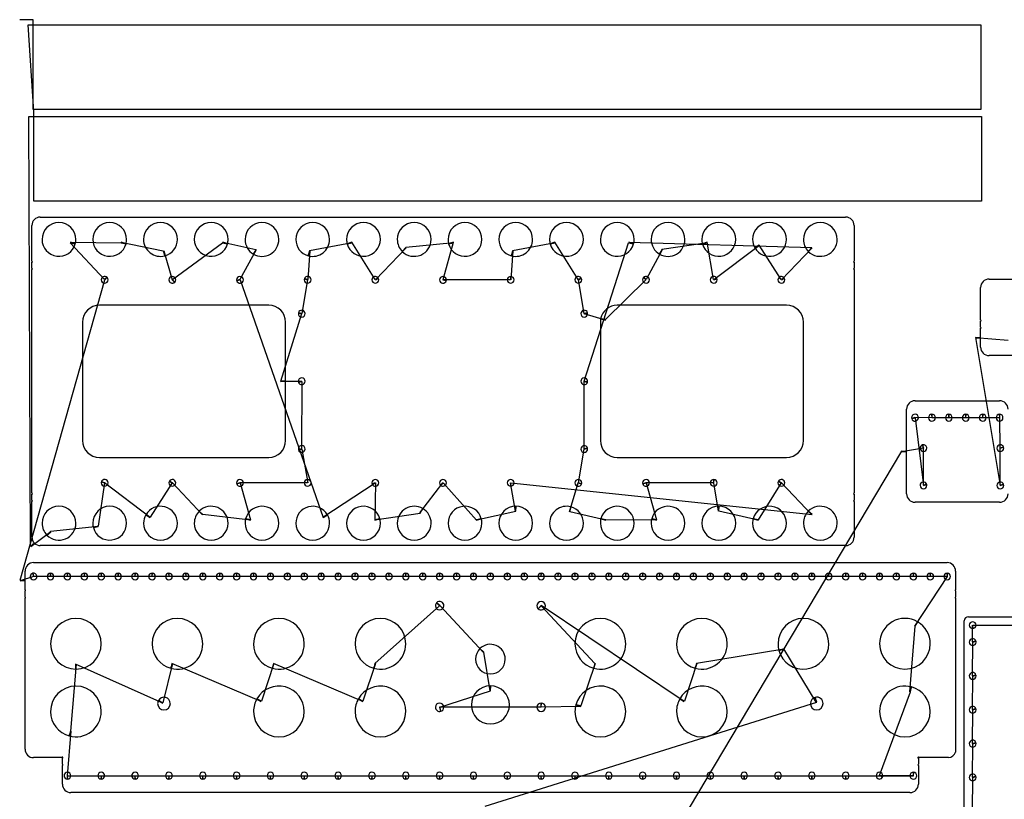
# Model space of a CAD drawing. Header units: inches. Extents: x 1 to 58.2, y 1 to 60.6.
# Tile 9 of 10: x 1 to 30.1, y 37.5 to 60.6. Entities that reach past the tile are written whole.
import ezdxf

# ---------------------------------------------------------------- set-up
doc = ezdxf.new("R2010")
doc.units = ezdxf.units.IN
doc.layers.get('0').update_dxf_attribs({"linetype": 'CONTINUOUS'})
doc.layers.add('3', color=7, linetype='CONTINUOUS')
doc.layers.add('9', color=7, linetype='CONTINUOUS')

msp = doc.modelspace()

# ---------------------------------------------------------------- linework, layer by layer
at = {"color": 0, "linetype": 'CONTINUOUS'}
for p, q in [((1.401, 60.559), (1, 60.559)), ((1.421, 57.848), (1.251, 60.409)), ((1.322, 44.994), (1.271, 57.698)), ((3.506, 52.878), (2.496, 53.97)), ((2.499, 53.982), (3.996, 53.97)), ((3.999, 53.982), (5.244, 53.727)), ((5.513, 52.878), (6.996, 53.97)), ((6.999, 53.982), (7.979, 53.767)), ((10.823, 53.97), (9.563, 53.73)), ((11.507, 52.878), (10.82, 53.982)), ((13.823, 53.97), (12.407, 53.824)), ((13.511, 52.879), (13.82, 53.982)), ((16.823, 53.97), (15.563, 53.73)), ((17.507, 52.878), (16.82, 53.982)), ((17.686, 49.879), (18.996, 53.97)), ((18.999, 53.982), (24.407, 53.824)), ((21.323, 53.97), (19.979, 53.767)), ((21.508, 52.879), (21.32, 53.982)), ((22.86, 53.886), (21.511, 52.87)), ((23.507, 52.878), (22.853, 53.897)), ((5.256, 53.73), (5.506, 52.871)), ((7.99, 53.76), (7.508, 52.879)), ((9.575, 53.727), (9.511, 52.879)), ((12.417, 53.814), (11.512, 52.871)), ((15.575, 53.727), (15.514, 52.875)), ((19.99, 53.76), (19.513, 52.878)), ((24.417, 53.814), (23.512, 52.871)), ((1.011, 43.995), (3.513, 52.871)), ((7.511, 52.87), (9.966, 45.852)), ((9.508, 52.87), (9.336, 51.879)), ((15.505, 52.875), (13.508, 52.87)), ((17.683, 51.879), (17.512, 52.871)), ((19.506, 52.871), (18.317, 51.699)), ((9.333, 51.87), (8.71, 49.868)), ((18.315, 51.686), (17.686, 51.87)), ((29.248, 51.169), (29.981, 46.795)), ((30.213, 51.085), (29.248, 51.156)), ((8.71, 49.881), (9.333, 49.879)), ((9.336, 49.87), (9.333, 47.879)), ((17.683, 47.879), (17.683, 49.87)), ((27.955, 48.799), (27.459, 48.803)), ((27.461, 48.795), (27.711, 46.795)), ((28.455, 48.799), (27.964, 48.799)), ((28.955, 48.799), (28.464, 48.799)), ((29.455, 48.799), (28.964, 48.799)), ((29.955, 48.799), (29.464, 48.799)), ((29.979, 47.903), (29.964, 48.799)), ((9.336, 47.87), (9.514, 46.875)), ((27.06, 47.806), (11.008, 20.887)), ((17.511, 46.879), (17.686, 47.87)), ((27.706, 47.898), (27.06, 47.792)), ((27.709, 46.803), (27.714, 47.9)), ((29.979, 46.803), (29.981, 47.895)), ((3.508, 46.87), (3.32, 45.598)), ((4.853, 45.852), (3.511, 46.879)), ((5.507, 46.871), (4.86, 45.863)), ((6.407, 45.925), (5.512, 46.878)), ((9.505, 46.875), (7.508, 46.879)), ((7.511, 46.87), (7.823, 45.779)), ((9.959, 45.863), (11.508, 46.879)), ((11.511, 46.87), (11.499, 45.767)), ((12.829, 45.989), (13.506, 46.878)), ((13.513, 46.871), (14.499, 45.767)), ((15.653, 46.033), (15.505, 46.874)), ((15.514, 46.874), (24.417, 45.935)), ((17.244, 46.022), (17.508, 46.87)), ((21.505, 46.875), (19.508, 46.879)), ((19.511, 46.87), (19.823, 45.779)), ((21.653, 46.033), (21.514, 46.875)), ((23.507, 46.871), (22.823, 45.779)), ((24.407, 45.925), (23.512, 46.878)), ((11.496, 45.779), (12.84, 45.982)), ((14.496, 45.779), (15.666, 46.033)), ((18.32, 45.767), (17.256, 46.019)), ((22.82, 45.767), (21.666, 46.033)), ((7.82, 45.767), (6.417, 45.935)), ((19.82, 45.767), (18.323, 45.779)), ((1.917, 45.43), (1.331, 44.985)), ((3.323, 45.585), (1.907, 45.439)), ((1.406, 44.105), (1.011, 43.982)), ((1.906, 44.106), (1.415, 44.108)), ((2.406, 44.106), (1.915, 44.106)), ((2.906, 44.106), (2.415, 44.106)), ((3.406, 44.106), (2.915, 44.106)), ((3.906, 44.106), (3.415, 44.106)), ((4.406, 44.106), (3.915, 44.106)), ((4.906, 44.106), (4.415, 44.106)), ((5.406, 44.106), (4.915, 44.106)), ((5.906, 44.106), (5.415, 44.106)), ((6.406, 44.106), (5.915, 44.106)), ((6.906, 44.106), (6.415, 44.106)), ((7.406, 44.106), (6.915, 44.106)), ((7.906, 44.106), (7.415, 44.106)), ((8.406, 44.106), (7.915, 44.106)), ((8.906, 44.106), (8.415, 44.106)), ((9.406, 44.106), (8.915, 44.106)), ((9.906, 44.106), (9.415, 44.106)), ((10.406, 44.106), (9.915, 44.106)), ((10.906, 44.106), (10.415, 44.106)), ((11.406, 44.106), (10.915, 44.106)), ((11.906, 44.106), (11.415, 44.106)), ((12.406, 44.106), (11.915, 44.106)), ((12.906, 44.106), (12.415, 44.106)), ((13.406, 44.106), (12.915, 44.106)), ((13.906, 44.106), (13.415, 44.106)), ((14.406, 44.106), (13.915, 44.106)), ((14.906, 44.106), (14.415, 44.106)), ((15.406, 44.106), (14.915, 44.106)), ((15.906, 44.106), (15.415, 44.106)), ((16.406, 44.106), (15.915, 44.106)), ((16.906, 44.106), (16.415, 44.106)), ((17.406, 44.106), (16.915, 44.106)), ((17.906, 44.106), (17.415, 44.106)), ((18.406, 44.106), (17.915, 44.106)), ((18.906, 44.106), (18.415, 44.106)), ((19.406, 44.106), (18.915, 44.106)), ((19.906, 44.106), (19.415, 44.106)), ((20.406, 44.106), (19.915, 44.106)), ((20.906, 44.106), (20.415, 44.106)), ((21.406, 44.106), (20.915, 44.106)), ((21.906, 44.106), (21.415, 44.106)), ((22.406, 44.106), (21.915, 44.106)), ((22.906, 44.106), (22.415, 44.106)), ((23.406, 44.106), (22.915, 44.106)), ((23.906, 44.106), (23.415, 44.106)), ((24.406, 44.106), (23.915, 44.106)), ((24.906, 44.106), (24.415, 44.106)), ((25.406, 44.106), (24.915, 44.106)), ((25.906, 44.106), (25.415, 44.106)), ((26.406, 44.106), (25.915, 44.106)), ((26.906, 44.106), (26.415, 44.106)), ((27.406, 44.106), (26.915, 44.106)), ((27.906, 44.106), (27.415, 44.106)), ((27.455, 42.642), (28.415, 44.106)), ((28.406, 44.106), (27.915, 44.106)), ((13.407, 43.24), (11.499, 41.541)), ((14.703, 41.866), (13.414, 43.248)), ((20.638, 40.414), (16.407, 43.248)), ((16.414, 43.24), (17.999, 41.541)), ((27.31, 40.701), (27.466, 42.636)), ((29.163, 42.174), (29.159, 42.669)), ((29.168, 42.669), (30.909, 42.669)), ((23.583, 41.958), (20.999, 41.541)), ((24.541, 40.389), (23.579, 41.97)), ((29.163, 41.174), (29.165, 42.165)), ((14.904, 40.727), (14.712, 41.875)), ((2.667, 41.519), (2.499, 39.541)), ((5.228, 40.367), (2.654, 41.519)), ((5.512, 41.538), (5.235, 40.379)), ((8.138, 40.414), (5.499, 41.541)), ((8.512, 41.538), (8.144, 40.425)), ((11.138, 40.414), (8.499, 41.541)), ((11.512, 41.538), (11.144, 40.425)), ((18.012, 41.538), (17.583, 40.281)), ((21.012, 41.538), (20.644, 40.425)), ((29.163, 40.174), (29.165, 41.165)), ((13.416, 40.245), (14.917, 40.727)), ((26.412, 38.226), (27.322, 40.697)), ((16.405, 40.244), (13.405, 40.242)), ((14.757, 37.325), (24.554, 40.392)), ((17.579, 40.268), (16.416, 40.244)), ((29.163, 39.174), (29.165, 40.165)), ((2.512, 39.538), (2.406, 38.222)), ((29.163, 38.174), (29.165, 39.165)), ((2.415, 38.222), (3.406, 38.222)), ((3.415, 38.222), (4.406, 38.222)), ((4.415, 38.222), (5.406, 38.222)), ((5.415, 38.222), (6.406, 38.222)), ((6.415, 38.222), (7.406, 38.222)), ((7.415, 38.222), (8.406, 38.222)), ((8.415, 38.222), (9.406, 38.222)), ((9.415, 38.222), (10.406, 38.222)), ((10.415, 38.222), (11.406, 38.222)), ((11.415, 38.222), (12.406, 38.222)), ((12.415, 38.222), (13.406, 38.222)), ((13.415, 38.222), (14.406, 38.222)), ((14.415, 38.222), (15.406, 38.222)), ((15.415, 38.222), (16.406, 38.222)), ((16.415, 38.222), (17.406, 38.222)), ((17.415, 38.222), (18.406, 38.222)), ((18.415, 38.222), (19.406, 38.222)), ((19.415, 38.222), (20.406, 38.222)), ((20.415, 38.222), (21.406, 38.222)), ((21.415, 38.222), (22.406, 38.222)), ((22.415, 38.222), (23.406, 38.222)), ((23.415, 38.222), (24.406, 38.222)), ((24.415, 38.222), (25.406, 38.222)), ((25.415, 38.222), (27.415, 38.222)), ((27.406, 38.222), (26.41, 38.218)), ((29.163, 37.174), (29.165, 38.165))]:
    msp.add_line(p, q, dxfattribs=at)
at = {"layer": '3', "color": 3, "linetype": 'CONTINUOUS'}
for p, q in [((1.401, 60.409), (29.401, 60.409)), ((1.401, 57.909), (1.401, 60.409)), ((29.401, 60.409), (29.401, 57.909)), ((29.401, 57.909), (1.401, 57.909)), ((1.421, 57.698), (29.421, 57.698)), ((1.421, 55.198), (1.421, 57.698)), ((29.421, 57.698), (29.421, 55.198)), ((29.421, 55.198), (1.421, 55.198)), ((1.61, 54.727), (25.41, 54.727)), ((1.36, 53.422), (1.36, 54.477)), ((25.66, 54.477), (25.66, 53.422)), ((1.36, 53.209), (1.36, 53.392)), ((25.66, 53.392), (25.66, 53.209)), ((1.36, 46.569), (1.36, 53.179)), ((25.66, 53.179), (25.66, 46.569)), ((29.648, 52.897), (34.788, 52.897)), ((29.398, 51.682), (29.398, 52.647)), ((8.36, 52.124), (3.36, 52.124)), ((23.66, 52.124), (18.66, 52.124)), ((2.86, 51.624), (2.86, 48.124)), ((8.86, 49.874), (8.86, 51.624)), ((18.16, 51.624), (18.16, 48.124)), ((24.16, 48.124), (24.16, 51.624)), ((29.398, 51.47), (29.398, 51.652)), ((29.398, 51.163), (29.398, 51.44)), ((29.398, 50.885), (29.398, 51.163)), ((34.788, 50.635), (29.648, 50.635)), ((8.86, 48.124), (8.86, 49.874)), ((27.46, 49.299), (29.96, 49.299)), ((27.21, 47.799), (27.21, 49.049)), ((27.21, 46.549), (27.21, 47.799)), ((3.36, 47.624), (8.36, 47.624)), ((18.66, 47.624), (23.66, 47.624)), ((1.36, 46.357), (1.36, 46.539)), ((1.36, 45.272), (1.36, 46.327)), ((25.66, 46.539), (25.66, 46.357)), ((25.66, 46.327), (25.66, 45.272)), ((29.96, 46.299), (27.46, 46.299)), ((25.41, 45.022), (1.61, 45.022)), ((1.161, 43.989), (1.161, 44.266)), ((1.411, 44.516), (28.411, 44.516)), ((28.661, 44.266), (28.661, 43.711)), ((1.161, 43.711), (1.161, 43.989)), ((1.161, 43.499), (1.161, 43.681)), ((28.661, 43.681), (28.661, 43.499)), ((1.161, 39.004), (1.161, 43.469)), ((28.661, 43.469), (28.661, 38.919)), ((28.914, 16.544), (28.914, 42.794)), ((29.039, 42.919), (41.914, 42.919)), ((2.246, 38.754), (1.411, 38.754)), ((2.261, 38.557), (2.261, 38.739)), ((27.561, 38.739), (27.561, 38.557)), ((28.451, 38.754), (27.576, 38.754)), ((2.261, 37.972), (2.261, 38.527)), ((27.561, 38.527), (27.561, 37.972)), ((27.311, 37.722), (2.511, 37.722))]:
    msp.add_line(p, q, dxfattribs=at)
for centre, radius, start, end in [((1.61, 54.477), 0.25, 90, 180), ((25.41, 54.477), 0.25, 0, 90), ((2.16, 54.067), 0.5, 360, 180), ((3.66, 54.067), 0.5, 360, 180), ((5.16, 54.067), 0.5, 360, 180), ((6.66, 54.067), 0.5, 360, 180), ((8.16, 54.067), 0.5, 360, 180), ((9.66, 54.067), 0.5, 360, 180), ((11.16, 54.067), 0.5, 360, 180), ((12.66, 54.067), 0.5, 360, 180), ((14.16, 54.067), 0.5, 360, 180), ((15.66, 54.067), 0.5, 360, 180), ((17.16, 54.067), 0.5, 360, 180), ((18.66, 54.067), 0.5, 360, 180), ((20.16, 54.067), 0.5, 360, 180), ((21.66, 54.067), 0.5, 360, 180), ((23.16, 54.067), 0.5, 360, 180), ((24.66, 54.067), 0.5, 360, 180), ((2.16, 54.067), 0.5, 180, 345), ((2.16, 54.067), 0.5, 345, 0), ((3.66, 54.067), 0.5, 180, 345), ((3.66, 54.067), 0.5, 345, 0), ((5.16, 54.067), 0.5, 180, 285), ((5.16, 54.067), 0.5, 285, 0), ((6.66, 54.067), 0.5, 180, 345), ((6.66, 54.067), 0.5, 345, 0), ((8.16, 54.067), 0.5, 180, 240), ((8.16, 54.067), 0.5, 240, 0), ((9.66, 54.067), 0.5, 180, 255), ((9.66, 54.067), 0.5, 255, 0), ((11.16, 54.067), 0.5, 180, 195), ((11.16, 54.067), 0.5, 195, 0), ((12.66, 54.067), 0.5, 180, 225), ((12.66, 54.067), 0.5, 225, 0), ((14.16, 54.067), 0.5, 180, 195), ((14.16, 54.067), 0.5, 195, 0), ((15.66, 54.067), 0.5, 180, 255), ((15.66, 54.067), 0.5, 255, 0), ((17.16, 54.067), 0.5, 180, 195), ((17.16, 54.067), 0.5, 195, 0), ((18.66, 54.067), 0.5, 180, 345), ((18.66, 54.067), 0.5, 345, 0), ((20.16, 54.067), 0.5, 180, 240), ((20.16, 54.067), 0.5, 240, 0), ((21.66, 54.067), 0.5, 180, 195), ((21.66, 54.067), 0.5, 195, 0), ((23.16, 54.067), 0.5, 180, 210), ((23.16, 54.067), 0.5, 210, 0), ((24.66, 54.067), 0.5, 180, 225), ((24.66, 54.067), 0.5, 225, 0), ((1.36, 53.407), 0.015, 270, 90), ((25.66, 53.407), 0.015, 90, 270), ((1.36, 53.194), 0.015, 270, 90), ((3.51, 52.874), 0.1, 45, 180), ((5.51, 52.874), 0.1, 360, 180), ((7.51, 52.874), 0.1, 360, 180), ((9.51, 52.874), 0.1, 360, 165), ((11.51, 52.874), 0.1, 30, 180), ((13.51, 52.874), 0.1, 360, 180), ((15.51, 52.874), 0.1, 90, 180), ((15.51, 52.874), 0.1, 360, 90), ((17.51, 52.874), 0.1, 30, 180), ((19.51, 52.874), 0.1, 360, 135), ((21.51, 52.874), 0.1, 15, 180), ((23.51, 52.874), 0.1, 30, 180), ((25.66, 53.194), 0.015, 90, 270), ((3.51, 52.874), 0.1, 180, 360), ((3.51, 52.874), 0.1, 360, 45), ((5.51, 52.874), 0.1, 180, 315), ((5.51, 52.874), 0.1, 315, 0), ((7.51, 52.874), 0.1, 180, 195), ((7.51, 52.874), 0.1, 195, 0), ((9.51, 52.874), 0.1, 165, 180), ((9.51, 52.874), 0.1, 180, 360), ((11.51, 52.874), 0.1, 180, 360), ((11.51, 52.874), 0.1, 360, 30), ((13.51, 52.874), 0.1, 180, 345), ((13.51, 52.874), 0.1, 345, 0), ((15.51, 52.874), 0.1, 180, 360), ((17.51, 52.874), 0.1, 180, 360), ((17.51, 52.874), 0.1, 360, 30), ((19.51, 52.874), 0.1, 135, 180), ((19.51, 52.874), 0.1, 180, 360), ((21.51, 52.874), 0.1, 180, 360), ((21.51, 52.874), 0.1, 360, 15), ((23.51, 52.874), 0.1, 180, 360), ((23.51, 52.874), 0.1, 360, 30), ((29.648, 52.647), 0.25, 90, 180), ((3.36, 51.624), 0.5, 90, 180), ((8.36, 51.624), 0.5, 360, 90), ((18.66, 51.624), 0.5, 90, 168.75), ((23.66, 51.624), 0.5, 360, 90), ((9.335, 51.874), 0.1, 165, 180), ((9.335, 51.874), 0.1, 180, 360), ((9.335, 51.874), 0.1, 360, 165), ((17.685, 51.874), 0.1, 15, 180), ((17.685, 51.874), 0.1, 180, 360), ((17.685, 51.874), 0.1, 360, 15), ((18.66, 51.624), 0.5, 168.75, 180), ((29.398, 51.667), 0.015, 270, 90), ((29.398, 51.455), 0.015, 270, 90), ((29.648, 50.885), 0.25, 180, 270), ((9.335, 49.874), 0.1, 360, 180), ((9.335, 49.874), 0.1, 180, 195), ((9.335, 49.874), 0.1, 195, 0), ((17.685, 49.874), 0.1, 360, 180), ((17.685, 49.874), 0.1, 180, 345), ((17.685, 49.874), 0.1, 345, 0), ((27.46, 49.049), 0.25, 90, 180), ((29.96, 49.049), 0.25, 0, 90), ((27.46, 48.799), 0.1, 360, 180), ((27.96, 48.799), 0.1, 90, 180), ((27.96, 48.799), 0.1, 360, 90), ((28.46, 48.799), 0.1, 90, 180), ((28.46, 48.799), 0.1, 360, 90), ((28.96, 48.799), 0.1, 90, 180), ((28.96, 48.799), 0.1, 360, 90), ((29.46, 48.799), 0.1, 90, 180), ((29.46, 48.799), 0.1, 360, 90), ((29.96, 48.799), 0.1, 90, 180), ((29.96, 48.799), 0.1, 360, 90), ((27.46, 48.799), 0.1, 180, 195), ((27.46, 48.799), 0.1, 195, 0), ((27.96, 48.799), 0.1, 180, 360), ((28.46, 48.799), 0.1, 180, 360), ((28.96, 48.799), 0.1, 180, 360), ((29.46, 48.799), 0.1, 180, 360), ((29.96, 48.799), 0.1, 180, 360), ((3.36, 48.124), 0.5, 180, 270), ((8.36, 48.124), 0.5, 270, 0), ((18.66, 48.124), 0.5, 180, 270), ((23.66, 48.124), 0.5, 270, 0), ((9.335, 47.874), 0.1, 360, 180), ((9.335, 47.874), 0.1, 180, 195), ((9.335, 47.874), 0.1, 195, 0), ((17.685, 47.874), 0.1, 15, 180), ((17.685, 47.874), 0.1, 180, 360), ((17.685, 47.874), 0.1, 360, 15), ((27.71, 47.899), 0.1, 105, 180), ((27.71, 47.899), 0.1, 180, 360), ((27.71, 47.899), 0.1, 360, 105), ((29.98, 47.899), 0.1, 15, 180), ((29.98, 47.899), 0.1, 180, 360), ((29.98, 47.899), 0.1, 360, 15), ((3.51, 46.874), 0.1, 165, 180), ((3.51, 46.874), 0.1, 180, 360), ((3.51, 46.874), 0.1, 360, 165), ((5.51, 46.874), 0.1, 150, 180), ((5.51, 46.874), 0.1, 180, 360), ((5.51, 46.874), 0.1, 360, 150), ((7.51, 46.874), 0.1, 360, 180), ((7.51, 46.874), 0.1, 180, 195), ((7.51, 46.874), 0.1, 195, 0), ((9.51, 46.874), 0.1, 90, 180), ((9.51, 46.874), 0.1, 180, 360), ((9.51, 46.874), 0.1, 360, 90), ((11.51, 46.874), 0.1, 360, 180), ((11.51, 46.874), 0.1, 180, 195), ((11.51, 46.874), 0.1, 195, 0), ((13.51, 46.874), 0.1, 360, 180), ((13.51, 46.874), 0.1, 180, 225), ((13.51, 46.874), 0.1, 225, 0), ((15.51, 46.874), 0.1, 360, 180), ((15.51, 46.874), 0.1, 180, 270), ((15.51, 46.874), 0.1, 270, 0), ((17.51, 46.874), 0.1, 360, 180), ((17.51, 46.874), 0.1, 180, 345), ((17.51, 46.874), 0.1, 345, 0), ((19.51, 46.874), 0.1, 360, 180), ((19.51, 46.874), 0.1, 180, 195), ((19.51, 46.874), 0.1, 195, 0), ((21.51, 46.874), 0.1, 90, 180), ((21.51, 46.874), 0.1, 180, 360), ((21.51, 46.874), 0.1, 360, 90), ((23.51, 46.874), 0.1, 150, 180), ((23.51, 46.874), 0.1, 180, 360), ((23.51, 46.874), 0.1, 360, 150), ((27.71, 46.799), 0.1, 15, 180), ((29.98, 46.799), 0.1, 15, 180), ((1.36, 46.554), 0.015, 270, 90), ((25.66, 46.554), 0.015, 90, 270), ((27.71, 46.799), 0.1, 180, 360), ((27.71, 46.799), 0.1, 360, 15), ((29.98, 46.799), 0.1, 180, 360), ((29.98, 46.799), 0.1, 360, 15), ((1.36, 46.342), 0.015, 270, 90), ((25.66, 46.342), 0.015, 90, 270), ((27.46, 46.549), 0.25, 180, 270), ((29.96, 46.549), 0.25, 270, 0), ((2.16, 45.682), 0.5, 360, 180), ((3.66, 45.682), 0.5, 360, 180), ((5.16, 45.682), 0.5, 360, 150), ((6.66, 45.682), 0.5, 135, 180), ((6.66, 45.682), 0.5, 360, 135), ((8.16, 45.682), 0.5, 360, 165), ((9.66, 45.682), 0.5, 30, 180), ((11.16, 45.682), 0.5, 15, 180), ((12.66, 45.682), 0.5, 60, 180), ((12.66, 45.682), 0.5, 360, 60), ((14.16, 45.682), 0.5, 15, 180), ((15.66, 45.682), 0.5, 90, 180), ((15.66, 45.682), 0.5, 360, 90), ((17.16, 45.682), 0.5, 75, 180), ((17.16, 45.682), 0.5, 360, 75), ((18.66, 45.682), 0.5, 360, 165), ((20.16, 45.682), 0.5, 360, 165), ((21.66, 45.682), 0.5, 90, 180), ((21.66, 45.682), 0.5, 360, 90), ((23.16, 45.682), 0.5, 360, 165), ((24.66, 45.682), 0.5, 135, 180), ((24.66, 45.682), 0.5, 360, 135), ((5.16, 45.682), 0.5, 150, 180), ((8.16, 45.682), 0.5, 165, 180), ((9.66, 45.682), 0.5, 360, 30), ((11.16, 45.682), 0.5, 360, 15), ((14.16, 45.682), 0.5, 360, 15), ((18.66, 45.682), 0.5, 165, 180), ((20.16, 45.682), 0.5, 165, 180), ((23.16, 45.682), 0.5, 165, 180), ((2.16, 45.682), 0.5, 180, 225), ((2.16, 45.682), 0.5, 225, 0), ((3.66, 45.682), 0.5, 180, 195), ((3.66, 45.682), 0.5, 195, 0), ((5.16, 45.682), 0.5, 180, 360), ((6.66, 45.682), 0.5, 180, 360), ((8.16, 45.682), 0.5, 180, 360), ((9.66, 45.682), 0.5, 180, 360), ((11.16, 45.682), 0.5, 180, 360), ((12.66, 45.682), 0.5, 180, 360), ((14.16, 45.682), 0.5, 180, 360), ((15.66, 45.682), 0.5, 180, 360), ((17.16, 45.682), 0.5, 180, 360), ((18.66, 45.682), 0.5, 180, 360), ((20.16, 45.682), 0.5, 180, 360), ((21.66, 45.682), 0.5, 180, 360), ((23.16, 45.682), 0.5, 180, 360), ((24.66, 45.682), 0.5, 180, 360), ((1.61, 45.272), 0.25, 180, 225), ((25.41, 45.272), 0.25, 270, 360), ((1.61, 45.272), 0.25, 225, 270), ((1.411, 44.266), 0.25, 90, 180), ((28.411, 44.266), 0.25, 0, 90), ((1.411, 44.106), 0.1, 105, 180), ((1.411, 44.106), 0.1, 180, 360), ((1.411, 44.106), 0.1, 360, 105), ((1.911, 44.106), 0.1, 90, 180), ((1.911, 44.106), 0.1, 180, 360), ((1.911, 44.106), 0.1, 360, 90), ((2.411, 44.106), 0.1, 90, 180), ((2.411, 44.106), 0.1, 180, 360), ((2.411, 44.106), 0.1, 360, 90), ((2.911, 44.106), 0.1, 90, 180), ((2.911, 44.106), 0.1, 180, 360), ((2.911, 44.106), 0.1, 360, 90), ((3.411, 44.106), 0.1, 90, 180), ((3.411, 44.106), 0.1, 180, 360), ((3.411, 44.106), 0.1, 360, 90), ((3.911, 44.106), 0.1, 90, 180), ((3.911, 44.106), 0.1, 180, 360), ((3.911, 44.106), 0.1, 360, 90), ((4.411, 44.106), 0.1, 90, 180), ((4.411, 44.106), 0.1, 180, 360), ((4.411, 44.106), 0.1, 360, 90), ((4.911, 44.106), 0.1, 90, 180), ((4.911, 44.106), 0.1, 180, 360), ((4.911, 44.106), 0.1, 360, 90), ((5.411, 44.106), 0.1, 90, 180), ((5.411, 44.106), 0.1, 180, 360), ((5.411, 44.106), 0.1, 360, 90), ((5.911, 44.106), 0.1, 90, 180), ((5.911, 44.106), 0.1, 180, 360), ((5.911, 44.106), 0.1, 360, 90), ((6.411, 44.106), 0.1, 90, 180), ((6.411, 44.106), 0.1, 180, 360), ((6.411, 44.106), 0.1, 360, 90), ((6.911, 44.106), 0.1, 90, 180), ((6.911, 44.106), 0.1, 180, 360), ((6.911, 44.106), 0.1, 360, 90), ((7.411, 44.106), 0.1, 90, 180), ((7.411, 44.106), 0.1, 180, 360), ((7.411, 44.106), 0.1, 360, 90), ((7.911, 44.106), 0.1, 90, 180), ((7.911, 44.106), 0.1, 180, 360), ((7.911, 44.106), 0.1, 360, 90), ((8.411, 44.106), 0.1, 90, 180), ((8.411, 44.106), 0.1, 180, 360), ((8.411, 44.106), 0.1, 360, 90), ((8.911, 44.106), 0.1, 90, 180), ((8.911, 44.106), 0.1, 180, 360), ((8.911, 44.106), 0.1, 360, 90), ((9.411, 44.106), 0.1, 90, 180), ((9.411, 44.106), 0.1, 180, 360), ((9.411, 44.106), 0.1, 360, 90), ((9.911, 44.106), 0.1, 90, 180), ((9.911, 44.106), 0.1, 180, 360), ((9.911, 44.106), 0.1, 360, 90), ((10.411, 44.106), 0.1, 90, 180), ((10.411, 44.106), 0.1, 180, 360), ((10.411, 44.106), 0.1, 360, 90), ((10.911, 44.106), 0.1, 90, 180), ((10.911, 44.106), 0.1, 180, 360), ((10.911, 44.106), 0.1, 360, 90), ((11.411, 44.106), 0.1, 90, 180), ((11.411, 44.106), 0.1, 180, 360), ((11.411, 44.106), 0.1, 360, 90), ((11.911, 44.106), 0.1, 90, 180), ((11.911, 44.106), 0.1, 180, 360), ((11.911, 44.106), 0.1, 360, 90), ((12.411, 44.106), 0.1, 90, 180), ((12.411, 44.106), 0.1, 180, 360), ((12.411, 44.106), 0.1, 360, 90), ((12.911, 44.106), 0.1, 90, 180), ((12.911, 44.106), 0.1, 180, 360), ((12.911, 44.106), 0.1, 360, 90), ((13.411, 44.106), 0.1, 90, 180), ((13.411, 44.106), 0.1, 180, 360), ((13.411, 44.106), 0.1, 360, 90), ((13.911, 44.106), 0.1, 90, 180), ((13.911, 44.106), 0.1, 180, 360), ((13.911, 44.106), 0.1, 360, 90), ((14.411, 44.106), 0.1, 90, 180), ((14.411, 44.106), 0.1, 180, 360), ((14.411, 44.106), 0.1, 360, 90), ((14.911, 44.106), 0.1, 90, 180), ((14.911, 44.106), 0.1, 180, 360), ((14.911, 44.106), 0.1, 360, 90), ((15.411, 44.106), 0.1, 90, 180), ((15.411, 44.106), 0.1, 180, 360), ((15.411, 44.106), 0.1, 360, 90), ((15.911, 44.106), 0.1, 90, 180), ((15.911, 44.106), 0.1, 180, 360), ((15.911, 44.106), 0.1, 360, 90), ((16.411, 44.106), 0.1, 90, 180), ((16.411, 44.106), 0.1, 180, 360), ((16.411, 44.106), 0.1, 360, 90), ((16.911, 44.106), 0.1, 90, 180), ((16.911, 44.106), 0.1, 180, 360), ((16.911, 44.106), 0.1, 360, 90), ((17.411, 44.106), 0.1, 90, 180), ((17.411, 44.106), 0.1, 180, 360), ((17.411, 44.106), 0.1, 360, 90), ((17.911, 44.106), 0.1, 90, 180), ((17.911, 44.106), 0.1, 180, 360), ((17.911, 44.106), 0.1, 360, 90), ((18.411, 44.106), 0.1, 90, 180), ((18.411, 44.106), 0.1, 180, 360), ((18.411, 44.106), 0.1, 360, 90), ((18.911, 44.106), 0.1, 90, 180), ((18.911, 44.106), 0.1, 180, 360), ((18.911, 44.106), 0.1, 360, 90), ((19.411, 44.106), 0.1, 90, 180), ((19.411, 44.106), 0.1, 180, 360), ((19.411, 44.106), 0.1, 360, 90), ((19.911, 44.106), 0.1, 90, 180), ((19.911, 44.106), 0.1, 180, 360), ((19.911, 44.106), 0.1, 360, 90), ((20.411, 44.106), 0.1, 90, 180), ((20.411, 44.106), 0.1, 180, 360), ((20.411, 44.106), 0.1, 360, 90), ((20.911, 44.106), 0.1, 90, 180), ((20.911, 44.106), 0.1, 180, 360), ((20.911, 44.106), 0.1, 360, 90), ((21.411, 44.106), 0.1, 90, 180), ((21.411, 44.106), 0.1, 180, 360), ((21.411, 44.106), 0.1, 360, 90), ((21.911, 44.106), 0.1, 90, 180), ((21.911, 44.106), 0.1, 180, 360), ((21.911, 44.106), 0.1, 360, 90), ((22.411, 44.106), 0.1, 90, 180), ((22.411, 44.106), 0.1, 180, 360), ((22.411, 44.106), 0.1, 360, 90), ((22.911, 44.106), 0.1, 90, 180), ((22.911, 44.106), 0.1, 180, 360), ((22.911, 44.106), 0.1, 360, 90), ((23.411, 44.106), 0.1, 90, 180), ((23.411, 44.106), 0.1, 180, 360), ((23.411, 44.106), 0.1, 360, 90), ((23.911, 44.106), 0.1, 90, 180), ((23.911, 44.106), 0.1, 180, 360), ((23.911, 44.106), 0.1, 360, 90), ((24.411, 44.106), 0.1, 90, 180), ((24.411, 44.106), 0.1, 180, 360), ((24.411, 44.106), 0.1, 360, 90), ((24.911, 44.106), 0.1, 90, 180), ((24.911, 44.106), 0.1, 180, 360), ((24.911, 44.106), 0.1, 360, 90), ((25.411, 44.106), 0.1, 90, 180), ((25.411, 44.106), 0.1, 180, 360), ((25.411, 44.106), 0.1, 360, 90), ((25.911, 44.106), 0.1, 90, 180), ((25.911, 44.106), 0.1, 180, 360), ((25.911, 44.106), 0.1, 360, 90), ((26.411, 44.106), 0.1, 90, 180), ((26.411, 44.106), 0.1, 180, 360), ((26.411, 44.106), 0.1, 360, 90), ((26.911, 44.106), 0.1, 90, 180), ((26.911, 44.106), 0.1, 180, 360), ((26.911, 44.106), 0.1, 360, 90), ((27.411, 44.106), 0.1, 90, 180), ((27.411, 44.106), 0.1, 180, 360), ((27.411, 44.106), 0.1, 360, 90), ((27.911, 44.106), 0.1, 90, 180), ((27.911, 44.106), 0.1, 180, 360), ((27.911, 44.106), 0.1, 360, 90), ((28.411, 44.106), 0.1, 90, 180), ((28.411, 44.106), 0.1, 180, 360), ((28.411, 44.106), 0.1, 360, 90), ((1.161, 43.696), 0.015, 270, 90), ((28.661, 43.696), 0.015, 90, 270), ((1.161, 43.484), 0.015, 270, 90), ((13.411, 43.244), 0.125, 360, 135), ((16.411, 43.244), 0.125, 360, 180), ((28.661, 43.484), 0.015, 90, 270), ((13.411, 43.244), 0.125, 135, 180), ((13.411, 43.244), 0.125, 180, 360), ((16.411, 43.244), 0.125, 180, 225), ((16.411, 43.244), 0.125, 225, 0), ((2.661, 42.119), 0.75, 360, 180), ((5.661, 42.119), 0.75, 360, 180), ((8.661, 42.119), 0.75, 360, 180), ((11.661, 42.119), 0.75, 360, 180), ((18.161, 42.119), 0.75, 360, 180), ((21.161, 42.119), 0.75, 360, 180), ((24.161, 42.119), 0.75, 360, 180), ((27.161, 42.119), 0.75, 60, 180), ((29.039, 42.794), 0.125, 90, 180), ((27.161, 42.119), 0.75, 360, 60), ((29.164, 42.669), 0.1, 360, 180), ((29.164, 42.669), 0.1, 180, 270), ((29.164, 42.669), 0.1, 270, 0), ((29.164, 42.169), 0.1, 15, 180), ((29.164, 42.169), 0.1, 360, 15), ((2.661, 42.119), 0.75, 180, 270), ((2.661, 42.119), 0.75, 270, 0), ((5.661, 42.119), 0.75, 180, 255), ((5.661, 42.119), 0.75, 255, 0), ((8.661, 42.119), 0.75, 180, 255), ((8.661, 42.119), 0.75, 255, 0), ((11.661, 42.119), 0.75, 180, 255), ((11.661, 42.119), 0.75, 255, 0), ((14.911, 41.667), 0.437, 135, 180), ((14.911, 41.667), 0.437, 360, 135), ((18.161, 42.119), 0.75, 180, 255), ((18.161, 42.119), 0.75, 255, 0), ((21.161, 42.119), 0.75, 180, 255), ((21.161, 42.119), 0.75, 255, 0), ((24.161, 42.119), 0.75, 180, 195), ((24.161, 42.119), 0.75, 195, 0), ((27.161, 42.119), 0.75, 180, 360), ((29.164, 42.169), 0.1, 180, 360), ((14.911, 41.667), 0.438, 180, 360), ((29.164, 41.169), 0.1, 15, 180), ((29.164, 41.169), 0.1, 180, 360), ((29.164, 41.169), 0.1, 360, 15), ((2.661, 40.119), 0.75, 360, 180), ((8.661, 40.119), 0.75, 360, 150), ((11.661, 40.119), 0.75, 360, 150), ((14.911, 40.314), 0.562, 90, 180), ((14.911, 40.314), 0.562, 360, 90), ((18.161, 40.119), 0.75, 360, 165), ((21.161, 40.119), 0.75, 360, 150), ((27.161, 40.119), 0.75, 75, 180), ((27.161, 40.119), 0.75, 360, 75), ((5.264, 40.354), 0.187, 150, 180), ((5.264, 40.354), 0.187, 360, 150), ((8.661, 40.119), 0.75, 150, 180), ((11.661, 40.119), 0.75, 150, 180), ((21.161, 40.119), 0.75, 150, 180), ((24.557, 40.354), 0.187, 105, 180), ((24.557, 40.354), 0.187, 360, 105), ((5.264, 40.354), 0.188, 180, 360), ((13.411, 40.244), 0.125, 360, 180), ((13.411, 40.244), 0.125, 180, 285), ((13.411, 40.244), 0.125, 285, 0), ((14.911, 40.314), 0.563, 180, 360), ((16.411, 40.244), 0.125, 90, 180), ((16.411, 40.244), 0.125, 180, 360), ((16.411, 40.244), 0.125, 360, 90), ((18.161, 40.119), 0.75, 165, 180), ((24.557, 40.354), 0.188, 180, 360), ((29.164, 40.169), 0.1, 15, 180), ((29.164, 40.169), 0.1, 180, 360), ((29.164, 40.169), 0.1, 360, 15), ((2.661, 40.119), 0.75, 180, 255), ((2.661, 40.119), 0.75, 255, 0), ((8.661, 40.119), 0.75, 180, 360), ((11.661, 40.119), 0.75, 180, 360), ((18.161, 40.119), 0.75, 180, 360), ((21.161, 40.119), 0.75, 180, 360), ((27.161, 40.119), 0.75, 180, 360), ((1.411, 39.004), 0.25, 180, 270), ((29.164, 39.169), 0.1, 15, 180), ((29.164, 39.169), 0.1, 180, 360), ((29.164, 39.169), 0.1, 360, 15), ((2.261, 38.754), 0.015, 45, 180), ((2.261, 38.754), 0.015, 270, 45), ((27.561, 38.754), 0.015, 135, 270), ((27.561, 38.754), 0.015, 360, 135), ((28.425, 39.003), 0.25, 275.9399, 340.3052), ((2.261, 38.542), 0.015, 270, 90), ((27.561, 38.542), 0.015, 90, 270), ((2.411, 38.222), 0.1, 360, 180), ((2.411, 38.222), 0.1, 180, 270), ((2.411, 38.222), 0.1, 270, 0), ((3.411, 38.222), 0.1, 360, 180), ((3.411, 38.222), 0.1, 180, 270), ((3.411, 38.222), 0.1, 270, 0), ((4.411, 38.222), 0.1, 360, 180), ((4.411, 38.222), 0.1, 180, 270), ((4.411, 38.222), 0.1, 270, 0), ((5.411, 38.222), 0.1, 360, 180), ((5.411, 38.222), 0.1, 180, 270), ((5.411, 38.222), 0.1, 270, 0), ((6.411, 38.222), 0.1, 360, 180), ((6.411, 38.222), 0.1, 180, 270), ((6.411, 38.222), 0.1, 270, 0), ((7.411, 38.222), 0.1, 360, 180), ((7.411, 38.222), 0.1, 180, 270), ((7.411, 38.222), 0.1, 270, 0), ((8.411, 38.222), 0.1, 360, 180), ((8.411, 38.222), 0.1, 180, 270), ((8.411, 38.222), 0.1, 270, 0), ((9.411, 38.222), 0.1, 360, 180), ((9.411, 38.222), 0.1, 180, 270), ((9.411, 38.222), 0.1, 270, 0), ((10.411, 38.222), 0.1, 360, 180), ((10.411, 38.222), 0.1, 180, 270), ((10.411, 38.222), 0.1, 270, 0), ((11.411, 38.222), 0.1, 360, 180), ((11.411, 38.222), 0.1, 180, 270), ((11.411, 38.222), 0.1, 270, 0), ((12.411, 38.222), 0.1, 360, 180), ((12.411, 38.222), 0.1, 180, 270), ((12.411, 38.222), 0.1, 270, 0), ((13.411, 38.222), 0.1, 360, 180), ((13.411, 38.222), 0.1, 180, 270), ((13.411, 38.222), 0.1, 270, 0), ((14.411, 38.222), 0.1, 360, 180), ((14.411, 38.222), 0.1, 180, 270), ((14.411, 38.222), 0.1, 270, 0), ((15.411, 38.222), 0.1, 360, 180), ((15.411, 38.222), 0.1, 180, 270), ((15.411, 38.222), 0.1, 270, 0), ((16.411, 38.222), 0.1, 360, 180), ((16.411, 38.222), 0.1, 180, 270), ((16.411, 38.222), 0.1, 270, 0), ((17.411, 38.222), 0.1, 360, 180), ((17.411, 38.222), 0.1, 180, 270), ((17.411, 38.222), 0.1, 270, 0), ((18.411, 38.222), 0.1, 360, 180), ((18.411, 38.222), 0.1, 180, 270), ((18.411, 38.222), 0.1, 270, 0), ((19.411, 38.222), 0.1, 360, 180), ((19.411, 38.222), 0.1, 180, 270), ((19.411, 38.222), 0.1, 270, 0), ((20.411, 38.222), 0.1, 360, 180), ((20.411, 38.222), 0.1, 180, 270), ((20.411, 38.222), 0.1, 270, 0), ((21.411, 38.222), 0.1, 360, 180), ((21.411, 38.222), 0.1, 180, 270), ((21.411, 38.222), 0.1, 270, 0), ((22.411, 38.222), 0.1, 360, 180), ((22.411, 38.222), 0.1, 180, 270), ((22.411, 38.222), 0.1, 270, 0), ((23.411, 38.222), 0.1, 360, 180), ((23.411, 38.222), 0.1, 180, 270), ((23.411, 38.222), 0.1, 270, 0), ((24.411, 38.222), 0.1, 360, 180), ((24.411, 38.222), 0.1, 180, 270), ((24.411, 38.222), 0.1, 270, 0), ((25.411, 38.222), 0.1, 360, 180), ((25.411, 38.222), 0.1, 180, 270), ((25.411, 38.222), 0.1, 270, 0), ((26.411, 38.222), 0.1, 360, 180), ((26.411, 38.222), 0.1, 180, 345), ((26.411, 38.222), 0.1, 345, 0), ((27.411, 38.222), 0.1, 90, 180), ((27.411, 38.222), 0.1, 180, 360), ((27.411, 38.222), 0.1, 360, 90), ((29.164, 38.169), 0.1, 15, 180), ((29.164, 38.169), 0.1, 180, 360), ((29.164, 38.169), 0.1, 360, 15), ((2.511, 37.972), 0.25, 180, 270), ((27.311, 37.972), 0.25, 270, 0)]:
    msp.add_arc(centre, radius, start, end, dxfattribs=at)
at = {"layer": '9', "color": 9, "linetype": 'CONTINUOUS'}
for p, q in [((1.401, 60.409), (1.401, 60.559)), ((1.251, 60.409), (1.401, 60.409)), ((1.271, 57.698), (1.421, 57.698)), ((1.421, 57.698), (1.421, 57.848)), ((2.496, 53.97), (2.642, 53.937)), ((2.642, 53.937), (2.499, 53.982)), ((3.996, 53.97), (4.142, 53.937)), ((4.142, 53.937), (3.999, 53.982)), ((6.996, 53.97), (7.142, 53.937)), ((7.142, 53.937), (6.999, 53.982)), ((10.82, 53.982), (10.677, 53.937)), ((10.677, 53.937), (10.823, 53.97)), ((13.82, 53.982), (13.677, 53.937)), ((13.677, 53.937), (13.823, 53.97)), ((16.82, 53.982), (16.677, 53.937)), ((16.677, 53.937), (16.823, 53.97)), ((18.996, 53.97), (19.142, 53.937)), ((19.142, 53.937), (18.999, 53.982)), ((21.32, 53.982), (21.177, 53.937)), ((21.177, 53.937), (21.323, 53.97)), ((22.853, 53.897), (22.727, 53.817)), ((22.727, 53.817), (22.86, 53.886)), ((5.244, 53.727), (5.289, 53.584)), ((5.289, 53.584), (5.256, 53.73)), ((7.979, 53.767), (7.91, 53.634)), ((7.91, 53.634), (7.99, 53.76)), ((9.563, 53.73), (9.53, 53.584)), ((9.53, 53.584), (9.575, 53.727)), ((12.407, 53.824), (12.306, 53.713)), ((12.306, 53.713), (12.417, 53.814)), ((15.563, 53.73), (15.53, 53.584)), ((15.53, 53.584), (15.575, 53.727)), ((19.979, 53.767), (19.91, 53.634)), ((19.91, 53.634), (19.99, 53.76)), ((24.407, 53.824), (24.306, 53.713)), ((24.306, 53.713), (24.417, 53.814)), ((15.51, 52.974), (15.505, 52.875)), ((15.514, 52.875), (15.51, 52.974)), ((3.58, 52.945), (3.506, 52.878)), ((3.513, 52.871), (3.58, 52.945)), ((5.506, 52.871), (5.58, 52.804)), ((5.58, 52.804), (5.513, 52.878)), ((7.508, 52.879), (7.413, 52.849)), ((7.413, 52.849), (7.511, 52.87)), ((9.511, 52.879), (9.413, 52.9)), ((9.413, 52.9), (9.508, 52.87)), ((11.596, 52.924), (11.507, 52.878)), ((11.512, 52.871), (11.596, 52.924)), ((13.508, 52.87), (13.606, 52.849)), ((13.606, 52.849), (13.511, 52.879)), ((17.596, 52.924), (17.507, 52.878)), ((17.512, 52.871), (17.596, 52.924)), ((19.513, 52.878), (19.439, 52.945)), ((19.439, 52.945), (19.506, 52.871)), ((21.606, 52.9), (21.508, 52.879)), ((21.511, 52.87), (21.606, 52.9)), ((23.596, 52.924), (23.507, 52.878)), ((23.512, 52.871), (23.596, 52.924)), ((9.336, 51.879), (9.238, 51.9)), ((9.238, 51.9), (9.333, 51.87)), ((17.781, 51.9), (17.683, 51.879)), ((17.686, 51.87), (17.781, 51.9)), ((18.317, 51.699), (18.169, 51.722)), ((18.169, 51.722), (18.315, 51.686)), ((29.398, 51.163), (29.248, 51.169)), ((29.248, 51.156), (29.398, 51.163)), ((8.86, 49.874), (8.71, 49.881)), ((8.71, 49.868), (8.86, 49.874)), ((9.333, 49.879), (9.238, 49.849)), ((9.238, 49.849), (9.336, 49.87)), ((17.683, 49.87), (17.781, 49.849)), ((17.781, 49.849), (17.686, 49.879)), ((27.96, 48.899), (27.955, 48.799)), ((27.964, 48.799), (27.96, 48.899)), ((28.46, 48.899), (28.455, 48.799)), ((28.464, 48.799), (28.46, 48.899)), ((28.96, 48.899), (28.955, 48.799)), ((28.964, 48.799), (28.96, 48.899)), ((29.46, 48.899), (29.455, 48.799)), ((29.464, 48.799), (29.46, 48.899)), ((29.96, 48.899), (29.955, 48.799)), ((29.964, 48.799), (29.96, 48.899)), ((27.459, 48.803), (27.363, 48.773)), ((27.363, 48.773), (27.461, 48.795)), ((9.333, 47.879), (9.238, 47.849)), ((9.238, 47.849), (9.336, 47.87)), ((17.781, 47.9), (17.683, 47.879)), ((17.686, 47.87), (17.781, 47.9)), ((27.21, 47.799), (27.06, 47.806)), ((27.06, 47.792), (27.21, 47.799)), ((27.714, 47.9), (27.684, 47.996)), ((27.684, 47.996), (27.706, 47.898)), ((30.076, 47.925), (29.979, 47.903)), ((29.981, 47.895), (30.076, 47.925)), ((3.511, 46.879), (3.413, 46.9)), ((3.413, 46.9), (3.508, 46.87)), ((5.512, 46.878), (5.423, 46.924)), ((5.423, 46.924), (5.507, 46.871)), ((7.508, 46.879), (7.413, 46.849)), ((7.413, 46.849), (7.511, 46.87)), ((9.51, 46.974), (9.505, 46.875)), ((9.514, 46.875), (9.51, 46.974)), ((11.508, 46.879), (11.413, 46.849)), ((11.413, 46.849), (11.511, 46.87)), ((13.506, 46.878), (13.439, 46.804)), ((13.439, 46.804), (13.513, 46.871)), ((15.505, 46.874), (15.51, 46.774)), ((15.51, 46.774), (15.514, 46.874)), ((17.508, 46.87), (17.606, 46.849)), ((17.606, 46.849), (17.511, 46.879)), ((19.508, 46.879), (19.413, 46.849)), ((19.413, 46.849), (19.511, 46.87)), ((21.51, 46.974), (21.505, 46.875)), ((21.514, 46.875), (21.51, 46.974)), ((23.512, 46.878), (23.423, 46.924)), ((23.423, 46.924), (23.507, 46.871)), ((27.806, 46.825), (27.709, 46.803)), ((27.711, 46.795), (27.806, 46.825)), ((30.076, 46.825), (29.979, 46.803)), ((29.981, 46.795), (30.076, 46.825)), ((6.417, 45.935), (6.306, 46.036)), ((6.306, 46.036), (6.407, 45.925)), ((12.91, 46.115), (12.829, 45.989)), ((12.84, 45.982), (12.91, 46.115)), ((15.66, 46.182), (15.653, 46.033)), ((15.666, 46.033), (15.66, 46.182)), ((17.289, 46.165), (17.244, 46.022)), ((17.256, 46.019), (17.289, 46.165)), ((21.66, 46.182), (21.653, 46.033)), ((21.666, 46.033), (21.66, 46.182)), ((24.417, 45.935), (24.306, 46.036)), ((24.306, 46.036), (24.407, 45.925)), ((4.86, 45.863), (4.727, 45.932)), ((4.727, 45.932), (4.853, 45.852)), ((7.823, 45.779), (7.677, 45.812)), ((7.677, 45.812), (7.82, 45.767)), ((10.093, 45.932), (9.959, 45.863)), ((9.966, 45.852), (10.093, 45.932)), ((11.642, 45.812), (11.496, 45.779)), ((11.499, 45.767), (11.642, 45.812)), ((14.642, 45.812), (14.496, 45.779)), ((14.499, 45.767), (14.642, 45.812)), ((18.323, 45.779), (18.177, 45.812)), ((18.177, 45.812), (18.32, 45.767)), ((19.823, 45.779), (19.677, 45.812)), ((19.677, 45.812), (19.82, 45.767)), ((22.823, 45.779), (22.677, 45.812)), ((22.677, 45.812), (22.82, 45.767)), ((1.907, 45.439), (1.806, 45.329)), ((1.806, 45.329), (1.917, 45.43)), ((3.32, 45.598), (3.177, 45.553)), ((3.177, 45.553), (3.323, 45.585)), ((1.433, 45.096), (1.322, 44.994)), ((1.331, 44.985), (1.433, 45.096)), ((1.161, 43.989), (1.011, 43.995)), ((1.011, 43.982), (1.161, 43.989)), ((1.415, 44.108), (1.385, 44.203)), ((1.385, 44.203), (1.406, 44.105)), ((1.911, 44.206), (1.906, 44.106)), ((1.915, 44.106), (1.911, 44.206)), ((2.411, 44.206), (2.406, 44.106)), ((2.415, 44.106), (2.411, 44.206)), ((2.911, 44.206), (2.906, 44.106)), ((2.915, 44.106), (2.911, 44.206)), ((3.411, 44.206), (3.406, 44.106)), ((3.415, 44.106), (3.411, 44.206)), ((3.911, 44.206), (3.906, 44.106)), ((3.915, 44.106), (3.911, 44.206)), ((4.411, 44.206), (4.406, 44.106)), ((4.415, 44.106), (4.411, 44.206)), ((4.911, 44.206), (4.906, 44.106)), ((4.915, 44.106), (4.911, 44.206)), ((5.411, 44.206), (5.406, 44.106)), ((5.415, 44.106), (5.411, 44.206)), ((5.911, 44.206), (5.906, 44.106)), ((5.915, 44.106), (5.911, 44.206)), ((6.411, 44.206), (6.406, 44.106)), ((6.415, 44.106), (6.411, 44.206)), ((6.911, 44.206), (6.906, 44.106)), ((6.915, 44.106), (6.911, 44.206)), ((7.411, 44.206), (7.406, 44.106)), ((7.415, 44.106), (7.411, 44.206)), ((7.911, 44.206), (7.906, 44.106)), ((7.915, 44.106), (7.911, 44.206)), ((8.411, 44.206), (8.406, 44.106)), ((8.415, 44.106), (8.411, 44.206)), ((8.911, 44.206), (8.906, 44.106)), ((8.915, 44.106), (8.911, 44.206)), ((9.411, 44.206), (9.406, 44.106)), ((9.415, 44.106), (9.411, 44.206)), ((9.911, 44.206), (9.906, 44.106)), ((9.915, 44.106), (9.911, 44.206)), ((10.411, 44.206), (10.406, 44.106)), ((10.415, 44.106), (10.411, 44.206)), ((10.911, 44.206), (10.906, 44.106)), ((10.915, 44.106), (10.911, 44.206)), ((11.411, 44.206), (11.406, 44.106)), ((11.415, 44.106), (11.411, 44.206)), ((11.911, 44.206), (11.906, 44.106)), ((11.915, 44.106), (11.911, 44.206)), ((12.411, 44.206), (12.406, 44.106)), ((12.415, 44.106), (12.411, 44.206)), ((12.911, 44.206), (12.906, 44.106)), ((12.915, 44.106), (12.911, 44.206)), ((13.411, 44.206), (13.406, 44.106)), ((13.415, 44.106), (13.411, 44.206)), ((13.911, 44.206), (13.906, 44.106)), ((13.915, 44.106), (13.911, 44.206)), ((14.411, 44.206), (14.406, 44.106)), ((14.415, 44.106), (14.411, 44.206)), ((14.911, 44.206), (14.906, 44.106)), ((14.915, 44.106), (14.911, 44.206)), ((15.411, 44.206), (15.406, 44.106)), ((15.415, 44.106), (15.411, 44.206)), ((15.911, 44.206), (15.906, 44.106)), ((15.915, 44.106), (15.911, 44.206)), ((16.411, 44.206), (16.406, 44.106)), ((16.415, 44.106), (16.411, 44.206)), ((16.911, 44.206), (16.906, 44.106)), ((16.915, 44.106), (16.911, 44.206)), ((17.411, 44.206), (17.406, 44.106)), ((17.415, 44.106), (17.411, 44.206)), ((17.911, 44.206), (17.906, 44.106)), ((17.915, 44.106), (17.911, 44.206)), ((18.411, 44.206), (18.406, 44.106)), ((18.415, 44.106), (18.411, 44.206)), ((18.911, 44.206), (18.906, 44.106)), ((18.915, 44.106), (18.911, 44.206)), ((19.411, 44.206), (19.406, 44.106)), ((19.415, 44.106), (19.411, 44.206)), ((19.911, 44.206), (19.906, 44.106)), ((19.915, 44.106), (19.911, 44.206)), ((20.411, 44.206), (20.406, 44.106)), ((20.415, 44.106), (20.411, 44.206)), ((20.911, 44.206), (20.906, 44.106)), ((20.915, 44.106), (20.911, 44.206)), ((21.411, 44.206), (21.406, 44.106)), ((21.415, 44.106), (21.411, 44.206)), ((21.911, 44.206), (21.906, 44.106)), ((21.915, 44.106), (21.911, 44.206)), ((22.411, 44.206), (22.406, 44.106)), ((22.415, 44.106), (22.411, 44.206)), ((22.911, 44.206), (22.906, 44.106)), ((22.915, 44.106), (22.911, 44.206)), ((23.411, 44.206), (23.406, 44.106)), ((23.415, 44.106), (23.411, 44.206)), ((23.911, 44.206), (23.906, 44.106)), ((23.915, 44.106), (23.911, 44.206)), ((24.411, 44.206), (24.406, 44.106)), ((24.415, 44.106), (24.411, 44.206)), ((24.911, 44.206), (24.906, 44.106)), ((24.915, 44.106), (24.911, 44.206)), ((25.411, 44.206), (25.406, 44.106)), ((25.415, 44.106), (25.411, 44.206)), ((25.911, 44.206), (25.906, 44.106)), ((25.915, 44.106), (25.911, 44.206)), ((26.411, 44.206), (26.406, 44.106)), ((26.415, 44.106), (26.411, 44.206)), ((26.911, 44.206), (26.906, 44.106)), ((26.915, 44.106), (26.911, 44.206)), ((27.411, 44.206), (27.406, 44.106)), ((27.415, 44.106), (27.411, 44.206)), ((27.911, 44.206), (27.906, 44.106)), ((27.915, 44.106), (27.911, 44.206)), ((28.411, 44.206), (28.406, 44.106)), ((28.415, 44.106), (28.411, 44.206)), ((13.414, 43.248), (13.322, 43.332)), ((13.322, 43.332), (13.407, 43.24)), ((16.407, 43.248), (16.322, 43.156)), ((16.322, 43.156), (16.414, 43.24)), ((27.536, 42.769), (27.455, 42.642)), ((27.466, 42.636), (27.536, 42.769)), ((29.159, 42.669), (29.164, 42.569)), ((29.164, 42.569), (29.168, 42.669)), ((29.26, 42.195), (29.163, 42.174)), ((29.165, 42.165), (29.26, 42.195)), ((14.712, 41.875), (14.601, 41.977)), ((14.601, 41.977), (14.703, 41.866)), ((23.579, 41.97), (23.436, 41.925)), ((23.436, 41.925), (23.583, 41.958)), ((2.654, 41.519), (2.661, 41.369)), ((2.661, 41.369), (2.667, 41.519)), ((5.499, 41.541), (5.467, 41.395)), ((5.467, 41.395), (5.512, 41.538)), ((8.499, 41.541), (8.467, 41.395)), ((8.467, 41.395), (8.512, 41.538)), ((11.499, 41.541), (11.467, 41.395)), ((11.467, 41.395), (11.512, 41.538)), ((17.999, 41.541), (17.967, 41.395)), ((17.967, 41.395), (18.012, 41.538)), ((20.999, 41.541), (20.967, 41.395)), ((20.967, 41.395), (21.012, 41.538)), ((29.26, 41.195), (29.163, 41.174)), ((29.165, 41.165), (29.26, 41.195)), ((14.911, 40.877), (14.904, 40.727)), ((14.917, 40.727), (14.911, 40.877)), ((27.355, 40.844), (27.31, 40.701)), ((27.322, 40.697), (27.355, 40.844)), ((5.235, 40.379), (5.102, 40.448)), ((5.102, 40.448), (5.228, 40.367)), ((8.144, 40.425), (8.011, 40.494)), ((8.011, 40.494), (8.138, 40.414)), ((11.144, 40.425), (11.011, 40.494)), ((11.011, 40.494), (11.138, 40.414)), ((20.644, 40.425), (20.511, 40.494)), ((20.511, 40.494), (20.638, 40.414)), ((24.554, 40.392), (24.509, 40.535)), ((24.509, 40.535), (24.541, 40.389)), ((13.405, 40.242), (13.443, 40.123)), ((13.443, 40.123), (13.416, 40.245)), ((16.411, 40.369), (16.405, 40.244)), ((16.416, 40.244), (16.411, 40.369)), ((17.583, 40.281), (17.436, 40.313)), ((17.436, 40.313), (17.579, 40.268)), ((29.26, 40.195), (29.163, 40.174)), ((29.165, 40.165), (29.26, 40.195)), ((2.499, 39.541), (2.467, 39.395)), ((2.467, 39.395), (2.512, 39.538)), ((29.26, 39.195), (29.163, 39.174)), ((29.165, 39.165), (29.26, 39.195)), ((2.406, 38.222), (2.411, 38.122)), ((2.411, 38.122), (2.415, 38.222)), ((3.406, 38.222), (3.411, 38.122)), ((3.411, 38.122), (3.415, 38.222)), ((4.406, 38.222), (4.411, 38.122)), ((4.411, 38.122), (4.415, 38.222)), ((5.406, 38.222), (5.411, 38.122)), ((5.411, 38.122), (5.415, 38.222)), ((6.406, 38.222), (6.411, 38.122)), ((6.411, 38.122), (6.415, 38.222)), ((7.406, 38.222), (7.411, 38.122)), ((7.411, 38.122), (7.415, 38.222)), ((8.406, 38.222), (8.411, 38.122)), ((8.411, 38.122), (8.415, 38.222)), ((9.406, 38.222), (9.411, 38.122)), ((9.411, 38.122), (9.415, 38.222)), ((10.406, 38.222), (10.411, 38.122)), ((10.411, 38.122), (10.415, 38.222)), ((11.406, 38.222), (11.411, 38.122)), ((11.411, 38.122), (11.415, 38.222)), ((12.406, 38.222), (12.411, 38.122)), ((12.411, 38.122), (12.415, 38.222)), ((13.406, 38.222), (13.411, 38.122)), ((13.411, 38.122), (13.415, 38.222)), ((14.406, 38.222), (14.411, 38.122)), ((14.411, 38.122), (14.415, 38.222)), ((15.406, 38.222), (15.411, 38.122)), ((15.411, 38.122), (15.415, 38.222)), ((16.406, 38.222), (16.411, 38.122)), ((16.411, 38.122), (16.415, 38.222)), ((17.406, 38.222), (17.411, 38.122)), ((17.411, 38.122), (17.415, 38.222)), ((18.406, 38.222), (18.411, 38.122)), ((18.411, 38.122), (18.415, 38.222)), ((19.406, 38.222), (19.411, 38.122)), ((19.411, 38.122), (19.415, 38.222)), ((20.406, 38.222), (20.411, 38.122)), ((20.411, 38.122), (20.415, 38.222)), ((21.406, 38.222), (21.411, 38.122)), ((21.411, 38.122), (21.415, 38.222)), ((22.406, 38.222), (22.411, 38.122)), ((22.411, 38.122), (22.415, 38.222)), ((23.406, 38.222), (23.411, 38.122)), ((23.411, 38.122), (23.415, 38.222)), ((24.406, 38.222), (24.411, 38.122)), ((24.411, 38.122), (24.415, 38.222)), ((25.406, 38.222), (25.411, 38.122)), ((25.411, 38.122), (25.415, 38.222)), ((26.41, 38.218), (26.507, 38.196)), ((26.507, 38.196), (26.412, 38.226)), ((27.411, 38.322), (27.406, 38.222)), ((27.415, 38.222), (27.411, 38.322)), ((29.26, 38.195), (29.163, 38.174)), ((29.165, 38.165), (29.26, 38.195))]:
    msp.add_line(p, q, dxfattribs=at)

doc.saveas('drawing.dxf')
